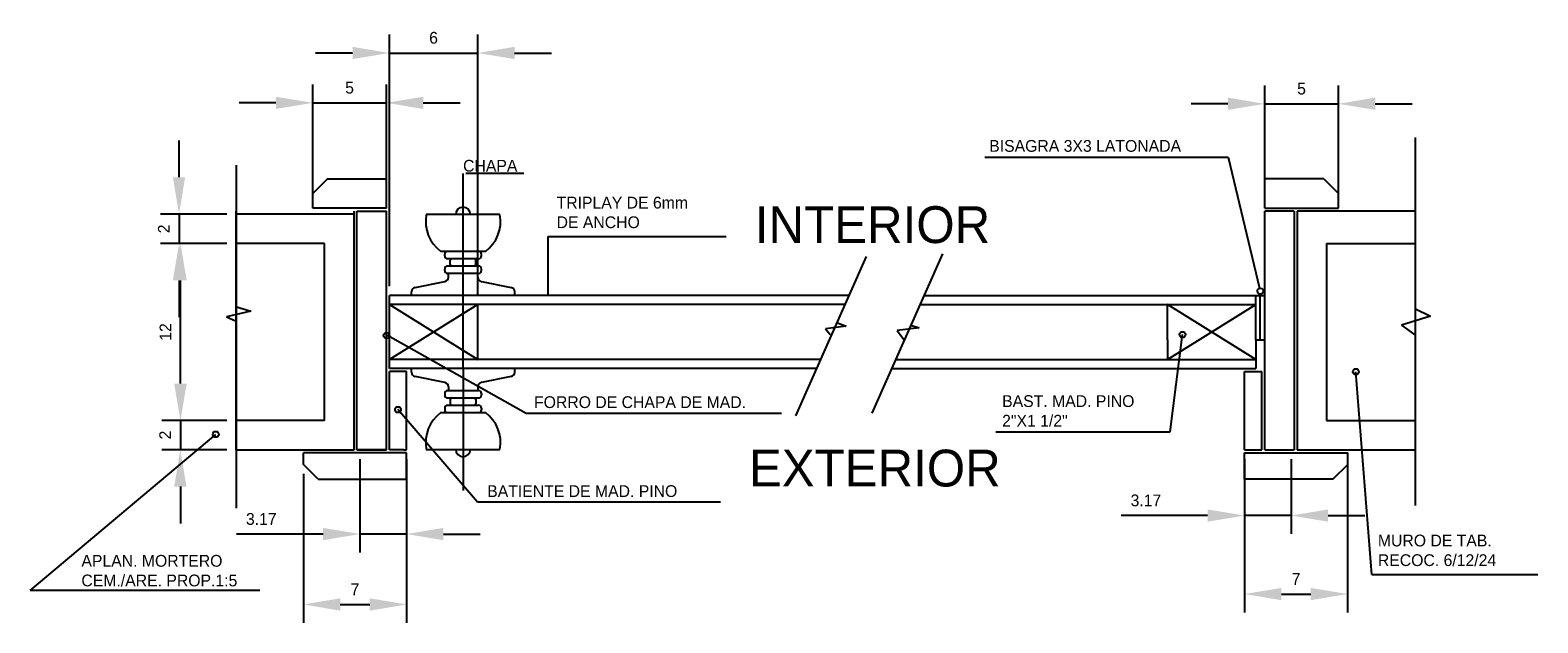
# Model space of a CAD drawing. Header units: millimetres. Extents: x 292 to 394, y 314 to 354.
import ezdxf

# ---------------------------------------------------------------- set-up
doc = ezdxf.new("R2010")
doc.units = ezdxf.units.MM
doc.dimstyles.get("Standard").update_dxf_attribs({"dimtxt": 0.18, "dimasz": 0.18, "dimexe": 0.18, "dimexo": 0.0625, "dimgap": 0.09, "dimtad": 0, "dimtih": 1, "dimtoh": 1, "dimdec": 4, "dimzin": 0, "dimdsep": 46, "dimtxsty": 'Standard', "dimcen": 0.09, "dimadec": 0, "dimazin": 0, "dimtfac": 1, "dimtdec": 4, "dimtofl": 0, "dimtmove": 0, "dimatfit": 3, "dimfxl": 0, "dimtolj": 1, "dimtzin": 0, "dimarcsym": 0})

# ---------------------------------------------------------------- blocks, each defined once
blk = doc.blocks.new('*D13')
at = {"color": 0, "lineweight": -2}
for p, q in [((310.74, 342.89), (310.74, 350.68)), ((315.74, 342.89), (315.74, 350.68)), ((308.24, 349.43), (305.74, 349.43)), ((310.74, 349.43), (315.74, 349.43)), ((318.24, 349.43), (320.74, 349.43))]:
    blk.add_line(p, q, dxfattribs=at)
at = {"color": 0}
for points in [[(308.24, 349.84), (308.24, 349.01), (310.74, 349.43)], [(318.24, 349.84), (318.24, 349.01), (315.74, 349.43)]]:
    blk.add_solid(points, dxfattribs=at)
at = {"layer": 'DEFPOINTS', "color": 0}
for p in [(315.74, 349.43), (310.74, 342.27), (315.74, 342.27)]:
    blk.add_point(p, dxfattribs=at)
at = {"color": 0, "insert": (313.24, 350.45), "char_height": 0.8, "attachment_point": 5}
blk.add_mtext('\\A1;5', dxfattribs=at)
blk = doc.blocks.new('*D14')
at = {"color": 0, "lineweight": -2}
for p, q in [((313.94, 325.24), (313.94, 318.9)), ((317.11, 325.24), (317.11, 318.9)), ((311.44, 320.15), (305.56, 320.15)), ((317.11, 320.15), (313.94, 320.15)), ((319.61, 320.15), (322.11, 320.15))]:
    blk.add_line(p, q, dxfattribs=at)
at = {"color": 0}
for points in [[(311.44, 320.57), (311.44, 319.73), (313.94, 320.15)], [(319.61, 320.57), (319.61, 319.73), (317.11, 320.15)]]:
    blk.add_solid(points, dxfattribs=at)
at = {"layer": 'DEFPOINTS', "color": 0}
for p in [(313.94, 325.87), (317.11, 325.87), (317.11, 320.15)]:
    blk.add_point(p, dxfattribs=at)
at = {"color": 0, "insert": (307.25, 321.17), "char_height": 0.8, "attachment_point": 5}
blk.add_mtext('\\A1;3.17', dxfattribs=at)
blk = doc.blocks.new('*D15')
at = {"color": 0, "lineweight": -2}
for p, q in [((301.76, 330.37), (301.76, 332.87)), ((304.92, 327.87), (300.51, 327.87)), ((301.76, 327.87), (301.76, 325.87)), ((304.92, 325.87), (300.51, 325.87)), ((301.76, 323.37), (301.76, 320.87))]:
    blk.add_line(p, q, dxfattribs=at)
at = {"color": 0}
for points in [[(301.34, 330.37), (302.17, 330.37), (301.76, 327.87)], [(301.34, 323.37), (302.17, 323.37), (301.76, 325.87)]]:
    blk.add_solid(points, dxfattribs=at)
at = {"layer": 'DEFPOINTS', "color": 0}
for p in [(305.54, 327.87), (301.76, 325.87), (305.54, 325.87)]:
    blk.add_point(p, dxfattribs=at)
at = {"color": 0, "insert": (300.73, 326.87), "char_height": 0.8, "attachment_point": 5, "rotation": 90}
blk.add_mtext('\\A1;2', dxfattribs=at)
blk = doc.blocks.new('*D16')
at = {"color": 0, "lineweight": -2}
for p, q in [((301.67, 344.37), (301.67, 346.87)), ((304.92, 341.87), (300.42, 341.87)), ((301.67, 341.87), (301.67, 339.87)), ((304.92, 339.87), (300.42, 339.87)), ((301.67, 337.37), (301.67, 334.87))]:
    blk.add_line(p, q, dxfattribs=at)
at = {"color": 0}
for points in [[(301.25, 344.37), (302.08, 344.37), (301.67, 341.87)], [(301.25, 337.37), (302.08, 337.37), (301.67, 339.87)]]:
    blk.add_solid(points, dxfattribs=at)
at = {"layer": 'DEFPOINTS', "color": 0}
for p in [(305.54, 341.87), (301.67, 339.87), (305.54, 339.87)]:
    blk.add_point(p, dxfattribs=at)
at = {"color": 0, "insert": (300.64, 340.87), "char_height": 0.8, "attachment_point": 5, "rotation": 90}
blk.add_mtext('\\A1;2', dxfattribs=at)
blk = doc.blocks.new('*D17')
at = {"color": 0, "lineweight": -2}
for p, q in [((304.92, 339.87), (300.52, 339.87)), ((301.77, 330.37), (301.77, 337.37)), ((304.92, 327.87), (300.52, 327.87))]:
    blk.add_line(p, q, dxfattribs=at)
at = {"color": 0}
for points in [[(301.35, 337.37), (302.19, 337.37), (301.77, 339.87)], [(301.35, 330.37), (302.19, 330.37), (301.77, 327.87)]]:
    blk.add_solid(points, dxfattribs=at)
at = {"layer": 'DEFPOINTS', "color": 0}
for p in [(301.77, 339.87), (305.54, 339.87), (305.54, 327.87)]:
    blk.add_point(p, dxfattribs=at)
at = {"color": 0, "insert": (300.75, 333.87), "char_height": 0.8, "attachment_point": 5, "rotation": 90}
blk.add_mtext('\\A1;12', dxfattribs=at)
blk = doc.blocks.new('*D18')
at = {"color": 0, "lineweight": -2}
for p, q in [((310.11, 324.24), (310.11, 314.12)), ((317.11, 324.24), (317.11, 314.12)), ((312.61, 315.37), (314.61, 315.37))]:
    blk.add_line(p, q, dxfattribs=at)
at = {"color": 0}
for points in [[(312.61, 315.79), (312.61, 314.95), (310.11, 315.37)], [(314.61, 315.79), (314.61, 314.95), (317.11, 315.37)]]:
    blk.add_solid(points, dxfattribs=at)
at = {"layer": 'DEFPOINTS', "color": 0}
for p in [(310.11, 324.87), (317.11, 324.87), (317.11, 315.37)]:
    blk.add_point(p, dxfattribs=at)
at = {"color": 0, "insert": (313.61, 316.4), "char_height": 0.8, "attachment_point": 5}
blk.add_mtext('\\A1;7', dxfattribs=at)
blk = doc.blocks.new('A$C465E3FB7')
blk.add_line((0, 0), (12.11, 0))
for s, p in [('TRIPLAY DE 6mm', (0.6, 1.9)), ('DE ANCHO', (0.6, 0.57))]:
    blk.add_text(s, height=0.8).set_placement(p)
blk = doc.blocks.new('*D19')
at = {"color": 0, "lineweight": -2}
for p, q in [((315.94, 336.97), (315.94, 354.06)), ((321.94, 336.37), (321.94, 354.06)), ((313.44, 352.81), (310.94, 352.81)), ((315.94, 352.81), (321.94, 352.81)), ((324.44, 352.81), (326.94, 352.81))]:
    blk.add_line(p, q, dxfattribs=at)
at = {"color": 0}
for points in [[(313.44, 353.23), (313.44, 352.4), (315.94, 352.81)], [(324.44, 353.23), (324.44, 352.4), (321.94, 352.81)]]:
    blk.add_solid(points, dxfattribs=at)
at = {"layer": 'DEFPOINTS', "color": 0}
for p in [(321.94, 352.81), (315.94, 336.34), (321.94, 335.74)]:
    blk.add_point(p, dxfattribs=at)
at = {"color": 0, "insert": (318.94, 353.84), "char_height": 0.8, "attachment_point": 5}
blk.add_mtext('\\A1;6', dxfattribs=at)
blk = doc.blocks.new('A$C7EAE4DF4')
blk.add_line((4.12, 0), (0.18, 0))
blk.add_text('CHAPA', height=0.8).set_placement((0, 0.12))
blk = doc.blocks.new('*D20')
at = {"color": 0, "lineweight": -2}
for p, q in [((373.97, 325.24), (373.97, 320.16)), ((377.14, 325.24), (377.14, 320.16)), ((371.47, 321.41), (365.59, 321.41)), ((377.14, 321.41), (373.97, 321.41)), ((379.64, 321.41), (382.14, 321.41))]:
    blk.add_line(p, q, dxfattribs=at)
at = {"color": 0}
for points in [[(371.47, 321.82), (371.47, 320.99), (373.97, 321.41)], [(379.64, 321.82), (379.64, 320.99), (377.14, 321.41)]]:
    blk.add_solid(points, dxfattribs=at)
at = {"layer": 'DEFPOINTS', "color": 0}
for p in [(373.97, 325.87), (377.14, 325.87), (373.97, 321.41)]:
    blk.add_point(p, dxfattribs=at)
at = {"color": 0, "insert": (367.28, 322.43), "char_height": 0.8, "attachment_point": 5}
blk.add_mtext('\\A1;3.17', dxfattribs=at)
blk = doc.blocks.new('*D21')
at = {"color": 0, "lineweight": -2}
for p, q in [((380.97, 325.04), (380.97, 314.83)), ((373.97, 323.24), (373.97, 314.83)), ((376.47, 316.08), (378.47, 316.08))]:
    blk.add_line(p, q, dxfattribs=at)
at = {"color": 0}
for points in [[(376.47, 316.49), (376.47, 315.66), (373.97, 316.08)], [(378.47, 316.49), (378.47, 315.66), (380.97, 316.08)]]:
    blk.add_solid(points, dxfattribs=at)
at = {"layer": 'DEFPOINTS', "color": 0}
for p in [(380.97, 325.67), (373.97, 323.87), (380.97, 316.08)]:
    blk.add_point(p, dxfattribs=at)
at = {"color": 0, "insert": (377.47, 317.1), "char_height": 0.8, "attachment_point": 5}
blk.add_mtext('\\A1;7', dxfattribs=at)
blk = doc.blocks.new('*D22')
at = {"color": 0, "lineweight": -2}
for p, q in [((375.34, 342.89), (375.34, 350.61)), ((380.34, 342.89), (380.34, 350.61)), ((372.84, 349.36), (370.34, 349.36)), ((375.34, 349.36), (380.34, 349.36)), ((382.84, 349.36), (385.34, 349.36))]:
    blk.add_line(p, q, dxfattribs=at)
at = {"color": 0}
for points in [[(372.84, 349.78), (372.84, 348.95), (375.34, 349.36)], [(382.84, 349.78), (382.84, 348.95), (380.34, 349.36)]]:
    blk.add_solid(points, dxfattribs=at)
at = {"layer": 'DEFPOINTS', "color": 0}
for p in [(380.34, 349.36), (375.34, 342.27), (380.34, 342.27)]:
    blk.add_point(p, dxfattribs=at)
at = {"color": 0, "insert": (377.84, 350.39), "char_height": 0.8, "attachment_point": 5}
blk.add_mtext('\\A1;5', dxfattribs=at)

msp = doc.modelspace()

# ---------------------------------------------------------------- linework, layer by layer
for p, q in [((385.54438, 347.06494), (385.54438, 322.08518)), ((305.54438, 345.19807), (305.54438, 321.90109)), ((356.3464, 345.72842), (372.85942, 345.72842)), ((372.85942, 345.72842), (374.99761, 336.83839)), ((311.74438, 344.26893), (310.74438, 343.26893)), ((311.74438, 344.26893), (315.74438, 344.26893)), ((315.74438, 342.26893), (315.74438, 344.26893)), ((320.94438, 336.34393), (320.94438, 344.63583)), ((379.34438, 344.26893), (375.34438, 344.26893)), ((375.34438, 342.26893), (375.34438, 344.26893)), ((379.34438, 344.26893), (380.34438, 343.26893)), ((310.74438, 342.26893), (310.74438, 343.26893)), ((380.34438, 342.26893), (380.34438, 343.26893)), ((305.54438, 325.86893), (305.54438, 342.06893)), ((313.54438, 341.86893), (305.54438, 341.86893)), ((315.74438, 342.26893), (310.74438, 342.26893)), ((313.54438, 325.86893), (313.54438, 342.06893)), ((313.74438, 325.86893), (313.74438, 342.06893)), ((313.74438, 342.06893), (315.74438, 342.06893)), ((315.74438, 325.86893), (315.74438, 342.06893)), ((323.44438, 341.84393), (318.44438, 341.84393)), ((375.34438, 342.26893), (380.34438, 342.26893)), ((375.34438, 325.86893), (375.34438, 342.06893)), ((377.34438, 342.06893), (375.34438, 342.06893)), ((377.34438, 342.06893), (377.34438, 325.86893)), ((377.54438, 342.06893), (377.54438, 325.86893)), ((385.54438, 342.06893), (377.54438, 342.06893)), ((311.54438, 339.86893), (305.54438, 339.86893)), ((311.54438, 327.86893), (311.54438, 339.86893)), ((326.68967, 340.35122), (326.68967, 336.34393)), ((379.54438, 339.86893), (379.54438, 327.86893)), ((379.54438, 339.86893), (385.54438, 339.86893)), ((322.45821, 339.34393), (319.43056, 339.34393)), ((319.69438, 339.04393), (319.69438, 339.14393)), ((321.99438, 338.84393), (319.89438, 338.84393)), ((320.06938, 338.44393), (320.06938, 338.74393)), ((321.81938, 338.44393), (321.81938, 338.74393)), ((322.19438, 339.04393), (322.19438, 339.14393)), ((343.51362, 328.18545), (348.30835, 338.98444)), ((348.71299, 328.3657), (353.50772, 339.16469)), ((319.69438, 338.04393), (319.69438, 338.14393)), ((321.99438, 338.34393), (319.89438, 338.34393)), ((321.99438, 337.84393), (319.89438, 337.84393)), ((319.94438, 337.58987), (319.94438, 337.84393)), ((321.94438, 337.58987), (321.94438, 337.84393)), ((322.19438, 338.04393), (322.19438, 338.14393)), ((317.68555, 336.89216), (319.70322, 337.2957)), ((322.18555, 337.2957), (324.20322, 336.89216)), ((305.50041, 335.61006), (306.53137, 335.28231)), ((347.13597, 336.34393), (315.94438, 336.34393)), ((315.94438, 331.39393), (315.94438, 336.34393)), ((346.86957, 335.74393), (315.94438, 335.74393)), ((315.94438, 335.74393), (321.94438, 331.99393)), ((321.94438, 335.74393), (315.94438, 331.99393)), ((317.44438, 336.34393), (317.44438, 336.59799)), ((324.44438, 336.34393), (317.44438, 336.34393)), ((320.94438, 331.39393), (320.94438, 336.34393)), ((321.94438, 331.99393), (321.94438, 335.74393)), ((324.44438, 336.34393), (324.44438, 336.59799)), ((351.98891, 335.74393), (374.74438, 335.74393)), ((352.25531, 336.34393), (375.34438, 336.34393)), ((368.74438, 333.34393), (368.74438, 335.74393)), ((368.74438, 331.99393), (374.74438, 335.74393)), ((374.74438, 331.99393), (368.74438, 335.74393)), ((374.74438, 333.34393), (374.74438, 336.34393)), ((375.04438, 333.34393), (375.04438, 336.34393)), ((306.53137, 335.28231), (304.89121, 334.90775)), ((304.89121, 334.90775), (305.50041, 334.62682)), ((386.59714, 334.94533), (384.62895, 334.33666)), ((385.51932, 335.46036), (386.59714, 334.94533)), ((325.21926, 328.34643), (315.8043, 333.63081)), ((346.94693, 334.26927), (345.54412, 334.07987)), ((345.54412, 334.07987), (345.84743, 333.70106)), ((346.34031, 334.49655), (346.94693, 334.26927)), ((351.89145, 334.14938), (350.39187, 333.9621)), ((350.39187, 333.9621), (350.86049, 333.35343)), ((351.32911, 334.33666), (351.89145, 334.14938)), ((368.91776, 327.10002), (369.75732, 333.69072)), ((384.62895, 334.33666), (385.51932, 333.68117)), ((368.74438, 333.34393), (368.74438, 331.99393)), ((374.74438, 333.34393), (375.34438, 333.34393)), ((374.74438, 333.34393), (374.74438, 331.39393)), ((345.20458, 331.99393), (315.94438, 331.99393)), ((350.32392, 331.99393), (374.74438, 331.99393)), ((344.93818, 331.39393), (315.94438, 331.39393)), ((315.94438, 325.86893), (315.94438, 331.19393)), ((317.11438, 331.19393), (315.94438, 331.19393)), ((317.11438, 325.86893), (317.11438, 331.19393)), ((317.44438, 331.13987), (317.44438, 331.39393)), ((319.70322, 330.44216), (317.68555, 330.8457)), ((320.94438, 331.39393), (320.94438, 323.10203)), ((324.20322, 330.8457), (322.18555, 330.44216)), ((324.44438, 331.13987), (324.44438, 331.39393)), ((350.05752, 331.39393), (374.74438, 331.39393)), ((373.97438, 325.86893), (373.97438, 331.19393)), ((373.97438, 331.19393), (375.14438, 331.19393)), ((375.14438, 325.86893), (375.14438, 331.19393)), ((382.60241, 317.39372), (381.52299, 331.17427)), ((319.69438, 329.69393), (319.69438, 329.59393)), ((319.89438, 329.89393), (321.99438, 329.89393)), ((319.94438, 330.14799), (319.94438, 329.89393)), ((321.94438, 330.14799), (321.94438, 329.89393)), ((322.19438, 329.69393), (322.19438, 329.59393)), ((321.92103, 322.30679), (316.52391, 328.59791)), ((319.69438, 328.69393), (319.69438, 328.59393)), ((319.89438, 329.39393), (321.99438, 329.39393)), ((319.89438, 328.89393), (321.99438, 328.89393)), ((320.06938, 329.29393), (320.06938, 328.99393)), ((321.81938, 329.29393), (321.81938, 328.99393)), ((322.19438, 328.69393), (322.19438, 328.59393)), ((311.54438, 327.86893), (305.54438, 327.86893)), ((319.43056, 328.39393), (322.45821, 328.39393)), ((342.55, 328.34643), (325.21926, 328.34643)), ((379.54438, 327.86893), (385.54438, 327.86893)), ((291.56529, 316.31524), (304.15856, 326.92028)), ((357.10408, 327.10002), (368.91776, 327.10002)), ((305.54438, 325.86893), (313.54438, 325.86893)), ((313.74438, 325.66893), (310.11438, 325.66893)), ((310.11438, 324.86893), (310.11438, 325.66893)), ((313.74438, 325.86893), (315.74438, 325.86893)), ((315.74438, 325.86893), (313.74438, 325.86893)), ((317.11438, 325.66893), (313.74438, 325.66893)), ((316.91438, 325.86893), (315.94438, 325.86893)), ((316.91438, 325.86893), (317.11438, 325.86893)), ((317.11438, 323.86893), (317.11438, 325.66893)), ((318.44438, 325.89393), (323.44438, 325.89393)), ((373.97438, 325.86893), (375.14438, 325.86893)), ((373.97438, 325.66893), (377.34438, 325.66893)), ((373.97438, 323.86893), (373.97438, 325.66893)), ((375.34438, 325.86893), (377.34438, 325.86893)), ((377.34438, 325.66893), (380.97438, 325.66893)), ((377.54438, 325.86893), (385.54438, 325.86893)), ((380.97438, 324.86893), (380.97438, 325.66893)), ((311.11438, 323.86893), (310.11438, 324.86893)), ((379.97438, 323.86893), (380.97438, 324.86893)), ((311.11438, 323.86893), (317.11438, 323.86893)), ((379.97438, 323.86893), (373.97438, 323.86893)), ((338.41221, 322.30679), (321.92103, 322.30679)), ((382.60241, 317.39372), (393.87638, 317.39372)), ((307.15696, 316.31524), (291.56529, 316.31524))]:
    msp.add_line(p, q)
for centre in [(375.04438, 336.64393), (315.74438, 333.63081), (369.75732, 333.69072), (381.52299, 331.17427), (316.52391, 328.59791), (304.15856, 326.92028)]:
    msp.add_circle(centre, 0.2)
for centre, radius, start, end in [((320.94438, 341.3856), 2.54167, 169.6111422, 233.4443446), ((320.94438, 341.84393), 0.5, 0, 180), ((320.94438, 341.3856), 2.54167, 306.5556554, 10.3888578), ((319.89438, 339.14393), 0.2, 90, 180), ((319.89438, 339.04393), 0.2, 180, 270), ((320.16938, 338.74393), 0.1, 90, 180), ((321.71938, 338.74393), 0.1, 0, 90), ((321.99438, 339.14393), 0.2, 0, 90), ((321.99438, 339.04393), 0.2, 270, 0), ((319.89438, 338.14393), 0.2, 90, 180), ((319.89438, 338.04393), 0.2, 180, 270), ((320.16938, 338.44393), 0.1, 180, 270), ((321.71938, 338.44393), 0.1, 270, 0), ((321.99438, 338.14393), 0.2, 0, 90), ((321.99438, 338.04393), 0.2, 270, 0), ((317.74438, 336.59799), 0.3, 101.3099325, 180), ((319.64438, 337.58987), 0.3, 281.3099325, 0), ((322.24438, 337.58987), 0.3, 180, 258.6900675), ((324.14438, 336.59799), 0.3, 0, 78.6900675), ((317.74438, 331.13987), 0.3, 180, 258.6900675), ((324.14438, 331.13987), 0.3, 281.3099325, 0), ((319.89438, 329.69393), 0.2, 90, 180), ((319.89438, 329.59393), 0.2, 180, 270), ((319.64438, 330.14799), 0.3, 0, 78.6900675), ((322.24438, 330.14799), 0.3, 101.3099325, 180), ((321.99438, 329.69393), 0.2, 0, 90), ((321.99438, 329.59393), 0.2, 270, 0), ((319.89438, 328.69393), 0.2, 90, 180), ((319.89438, 328.59393), 0.2, 180, 270), ((320.16938, 329.29393), 0.1, 90, 180), ((320.16938, 328.99393), 0.1, 180, 270), ((321.71938, 329.29393), 0.1, 0, 90), ((321.71938, 328.99393), 0.1, 270, 0), ((321.99438, 328.69393), 0.2, 0, 90), ((321.99438, 328.59393), 0.2, 270, 0), ((320.94438, 326.35226), 2.54167, 126.5556554, 190.3888578), ((320.94438, 326.35226), 2.54167, 349.6111422, 53.4443446), ((320.94438, 325.89393), 0.5, 180, 0)]:
    msp.add_arc(centre, radius, start, end)

# ---------------------------------------------------------------- block references
for name, p in [('A$C7EAE4DF4', (320.94438, 344.63583)), ('A$C465E3FB7', (326.68967, 340.35122))]:
    msp.add_blockref(name, p)

# ---------------------------------------------------------------- texts
for s, height, p in [('BISAGRA 3X3 LATONADA', 0.8, (356.64663, 346.10338)), ('INTERIOR', 2.5, (340.74125, 339.90833)), ('FORRO DE CHAPA DE MAD.', 0.8, (325.75897, 328.70592)), ('BAST. MAD. PINO', 0.8, (357.52385, 328.77766)), ('2"X1 1/2"', 0.8, (357.52385, 327.44432)), ('EXTERIOR', 2.5, (340.33775, 323.3796)), ('BATIENTE DE MAD. PINO', 0.8, (322.58067, 322.66628)), ('MURO DE TAB.', 0.8, (383.02218, 319.31102)), ('APLAN. MORTERO', 0.8, (295.04343, 317.93296)), ('RECOC. 6/12/24', 0.8, (383.02218, 317.97768)), ('CEM./ARE. PROP.1:5', 0.8, (295.04343, 316.59963))]:
    msp.add_text(s, height=height).set_placement(p)

# ---------------------------------------------------------------- dimensions: what is measured, and where the dimension line sits
for base, p1, p2, picture, middle in [((321.94438, 352.81344), (315.94438, 336.34393), (321.94438, 335.74393), '*D19', (318.94438, 353.83844)), ((315.74438, 349.42762), (310.74438, 342.26893), (315.74438, 342.26893), '*D13', (313.24438, 350.45262)), ((380.34438, 349.36374), (375.34438, 342.26893), (380.34438, 342.26893), '*D22', (377.84438, 350.38874)), ((373.97438, 321.40806), (377.14438, 325.86893), (373.97438, 325.86893), '*D20', (367.28272, 322.43306)), ((380.97438, 316.07558), (373.97438, 323.86893), (380.97438, 325.66893), '*D21', (377.47438, 317.10058)), ((317.11438, 315.37088), (310.11438, 324.86893), (317.11438, 324.86893), '*D18', (313.61438, 316.39588))]:
    dim = msp.add_linear_dim(base=base, p1=p1, p2=p2, dimstyle='Standard', override={"dimtxt": 0.8, "dimasz": 2.5, "dimexe": 1.25, "dimexo": 0.625, "dimgap": 0.625, "dimtad": 1, "dimtih": 0, "dimtoh": 0, "dimzin": 8, "dimlunit": 6, "dimcen": 2.5, "dimtofl": 1})
    dim.commit()
    dim.dimension.update_dxf_attribs({"geometry": picture, "text_midpoint": middle})
for base, p1, p2, picture, middle in [((301.66596, 339.86893), (305.54438, 341.86893), (305.54438, 339.86893), '*D16', (300.64096, 340.86893)), ((301.77078, 339.86893), (305.54438, 327.86893), (305.54438, 339.86893), '*D17', (300.74578, 333.86893)), ((301.75651, 325.86893), (305.54438, 327.86893), (305.54438, 325.86893), '*D15', (300.73151, 326.86893))]:
    dim = msp.add_linear_dim(base=base, p1=p1, p2=p2, angle=90, dimstyle='Standard', override={"dimtxt": 0.8, "dimasz": 2.5, "dimexe": 1.25, "dimexo": 0.625, "dimgap": 0.625, "dimtad": 1, "dimtih": 0, "dimtoh": 0, "dimzin": 8, "dimlunit": 6, "dimcen": 2.5, "dimtofl": 1})
    dim.commit()
    dim.dimension.update_dxf_attribs({"geometry": picture, "text_midpoint": middle})
dim = msp.add_linear_dim(base=(317.11438, 320.14983), p1=(313.94438, 325.86893), p2=(317.11438, 325.86893), dimstyle='Standard', override={"dimtxt": 0.8, "dimasz": 2.5, "dimexe": 1.25, "dimexo": 0.625, "dimgap": 0.625, "dimtad": 1, "dimtih": 0, "dimtoh": 0, "dimzin": 8, "dimlunit": 6, "dimcen": 2.5, "dimtofl": 1})
dim.commit()
dim.dimension.update_dxf_attribs({"geometry": '*D14', "text_midpoint": (307.25272, 320.14983), "dimtype": 160})

doc.saveas('drawing.dxf')
